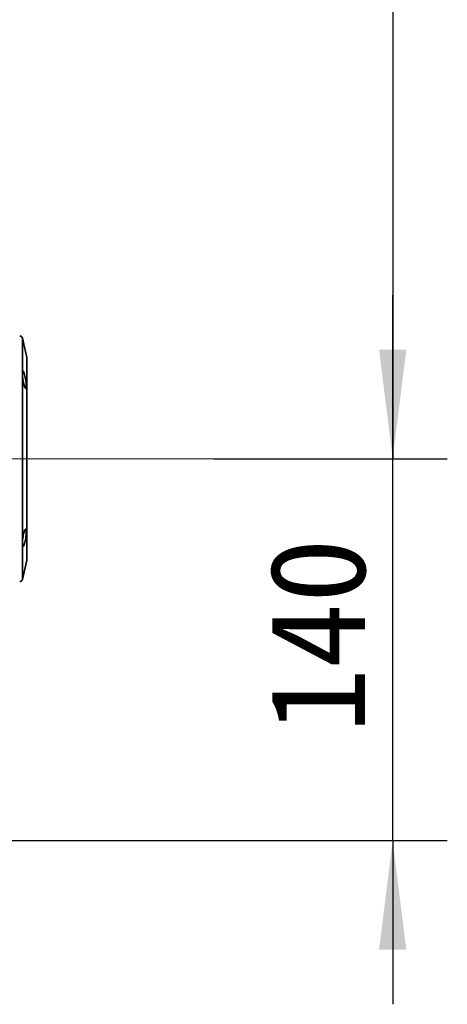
# Model space of a CAD drawing. Header units: millimetres. Extents: x -55 to 731, y 0 to 297.
# Tile 9 of 17: x 232 to 248, y 140 to 176. Entities that reach past the tile are written whole.
import ezdxf

# ---------------------------------------------------------------- set-up
doc = ezdxf.new("R2010")
doc.units = ezdxf.units.MM
doc.linetypes.add('CENTERX2', pattern=[20.32, 12.7, -2.54, 2.54, -2.54])
doc.layers.add('中心线层', color=6, linetype='CENTERX2', lineweight=25)
doc.layers.add('标注层', color=150, linetype='Continuous')
doc.styles.add('SLDTEXTSTYLE1', font='仿宋_GB2312')
doc.dimstyles.new('SLDDIMSTYLE0', dxfattribs={"dimtxt": 3.5, "dimasz": 4, "dimexe": 0, "dimexo": 0.0625, "dimgap": 0.875, "dimtad": 2, "dimlfac": 10, "dimrnd": 1e-09, "dimzin": 12, "dimdsep": 46, "dimtxsty": 'SLDTEXTSTYLE1', "dimsah": 1, "dimcen": 0.09, "dimadec": 0, "dimazin": 3, "dimtfac": 1, "dimtdec": 3, "dimtmove": 0, "dimatfit": 0, "dimfxl": 0, "dimfrac": 2, "dimtolj": 1, "dimtzin": 12, "dimarcsym": 0})
doc.dimstyles.new('SLDDIMSTYLE1', dxfattribs={"dimtxt": 3.5, "dimasz": 4, "dimexe": 0, "dimexo": 0.0625, "dimgap": 0.875, "dimtad": 2, "dimlfac": 10, "dimrnd": 1e-09, "dimzin": 12, "dimdsep": 46, "dimtxsty": 'SLDTEXTSTYLE1', "dimsah": 1, "dimcen": 0.09, "dimadec": 0, "dimazin": 3, "dimtfac": 1, "dimtdec": 3, "dimtofl": 0, "dimtmove": 0, "dimatfit": 3, "dimfxl": 0, "dimfrac": 2, "dimtolj": 1, "dimtzin": 12, "dimarcsym": 0})

# ---------------------------------------------------------------- blocks, each defined once
blk = doc.blocks.new('_D')
at = {"layer": '标注层'}
for p, q in [((245.818, 159.787), (245.818, 165.787)), ((239.25, 159.787), (247.818, 159.787)), ((245.818, 145.787), (245.818, 159.787)), ((222.018, 145.787), (247.818, 145.787)), ((245.818, 145.787), (245.818, 139.787))]:
    blk.add_line(p, q, dxfattribs=at)
for points in [[(245.818, 159.787), (246.318, 163.787), (245.318, 163.787)], [(245.818, 145.787), (245.318, 141.787), (246.318, 141.787)]]:
    blk.add_solid(points, dxfattribs=at)
at = {"layer": '标注层', "insert": (241.306, 149.732), "char_height": 3.5, "attachment_point": 1, "rotation": 90, "style": 'SLDTEXTSTYLE1'}
blk.add_mtext('140', dxfattribs=at)
blk = doc.blocks.new('_D_3')
at = {"layer": '标注层'}
for p, q in [((239.25, 202.287), (247.818, 202.287)), ((245.818, 202.287), (245.818, 159.787)), ((239.25, 159.787), (247.818, 159.787))]:
    blk.add_line(p, q, dxfattribs=at)
for points in [[(245.818, 202.287), (245.318, 198.287), (246.318, 198.287)], [(245.818, 159.787), (246.318, 163.787), (245.318, 163.787)]]:
    blk.add_solid(points, dxfattribs=at)
at = {"layer": '标注层', "insert": (241.306, 177.982), "char_height": 3.5, "attachment_point": 1, "rotation": 90, "style": 'SLDTEXTSTYLE1'}
blk.add_mtext('425', dxfattribs=at)

msp = doc.modelspace()

# ---------------------------------------------------------------- linework, layer by layer
at = {"color": 7, "linetype": 'Continuous', "lineweight": 35}
for p, q in [((232.4147, 163.5027), (232.2558, 164.209)), ((232.4171, 156.0934), (232.4171, 163.4808)), ((232.2558, 155.3651), (232.4147, 156.0714))]:
    msp.add_line(p, q, dxfattribs=at)
at = {"color": 8, "linetype": 'Continuous', "lineweight": 35}
for p, q in [((232.2558, 164.209), (232.2558, 155.3651)), ((232.4147, 156.0714), (232.4147, 163.5027))]:
    msp.add_line(p, q, dxfattribs=at)
at = {"color": 7, "linetype": 'Continuous', "lineweight": 35}
for centre, start, end in [((232.1582, 164.1871), 12.68038, 90), ((232.3171, 163.4808), 0, 12.68038), ((232.3171, 156.0934), 347.31962, 0), ((232.1582, 155.3871), 270, 347.31962)]:
    msp.add_arc(centre, 0.1, start, end, dxfattribs=at)
for points, knots in [([(232.3765, 162.6932), (232.382, 162.6577), (232.3932, 162.5866), (232.4009, 162.4902), (232.4002, 162.4161), (232.3911, 162.3718), (232.3749, 162.361), (232.3534, 162.3856), (232.3289, 162.4444), (232.3043, 162.5323), (232.2826, 162.6388), (232.2664, 162.7504), (232.257, 162.8533), (232.2553, 162.936), (232.2609, 162.9905), (232.2734, 163.0119), (232.2916, 162.998), (232.3143, 162.9492), (232.339, 162.8698), (232.3608, 162.7793), (232.372, 162.7177), (232.3765, 162.6932)], [0, 0, 0, 0, 0.05286803, 0.10577522, 0.15779029, 0.20933725, 0.26144205, 0.31482008, 0.36956682, 0.42514959, 0.48069038, 0.53539881, 0.58891171, 0.64137983, 0.69333045, 0.74544073, 0.79831745, 0.85231566, 0.90739526, 0.96305357, 1, 1, 1, 1]), ([(232.3765, 156.881), (232.3696, 156.8445), (232.356, 156.7714), (232.331, 156.6761), (232.3064, 156.6047), (232.2843, 156.5665), (232.2675, 156.5663), (232.2575, 156.6032), (232.2551, 156.6715), (232.2601, 156.7628), (232.2721, 156.8672), (232.2899, 156.9744), (232.3122, 157.0732), (232.337, 157.1523), (232.3613, 157.2015), (232.382, 157.2137), (232.3961, 157.1878), (232.4016, 157.1282), (232.3983, 157.0433), (232.3887, 156.9565), (232.3798, 156.9015), (232.3765, 156.881)], [0, 0, 0, 0, 0.0549011, 0.1097718, 0.165317, 0.2208987, 0.2757021, 0.3293205, 0.3818635, 0.4338349, 0.4859085, 0.5387042, 0.5926052, 0.6476089, 0.7032511, 0.7586922, 0.8130574, 0.8659434, 0.9177214, 0.9693333, 1, 1, 1, 1])]:
    msp.add_open_spline(points, degree=3, knots=knots, dxfattribs=at)
at = {"layer": '中心线层', "linetype": 'CENTERX2', "lineweight": 18}
msp.add_line((239.2499, 159.7871), (218.5982, 159.7871), dxfattribs=at)

# ---------------------------------------------------------------- dimensions: what is measured, and where the dimension line sits
at = {"layer": '标注层'}
for p1, dimstyle, picture, middle in [((239.2499, 202.2871), 'SLDDIMSTYLE1', '_D_3', (245.8182, 181.0371)), ((222.0182, 145.7871), 'SLDDIMSTYLE0', '_D', (245.8182, 152.7871))]:
    dim = msp.add_linear_dim(base=(245.8182, 159.7871), p1=p1, p2=(239.2499, 159.7871), angle=90, dimstyle=dimstyle, dxfattribs=at)
    dim.commit()
    dim.dimension.update_dxf_attribs({"geometry": picture, "text_midpoint": middle, "dimtype": 160})

doc.saveas('drawing.dxf')
